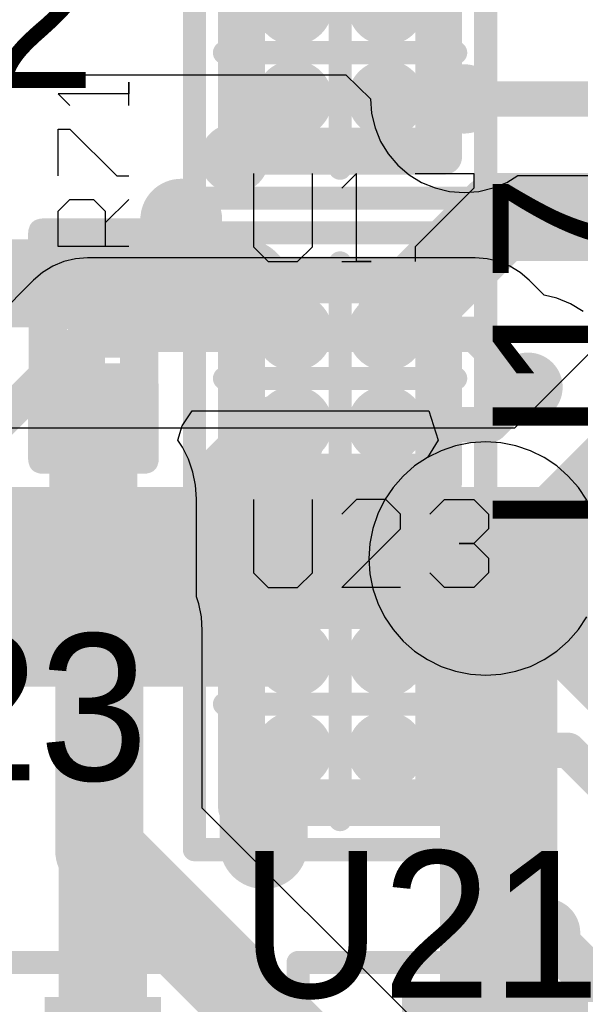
# Model space of a CAD drawing. Header units: millimetres. Extents: x 0 to 154, y -22 to 67.
# Tile 54 of 116: x 19.11 to 21.54, y 11.86 to 16.12. Entities that reach past the tile are written whole.
import ezdxf

# ---------------------------------------------------------------- set-up
doc = ezdxf.new("R2010")
doc.units = ezdxf.units.MM
for name, color, linetype in [('BottomLayer', 5, 'Continuous'), ('Mechanical15', 56, 'Continuous'), ('Mechanical7', 56, 'Continuous'), ('MidLayer1', 16, 'Continuous'), ('MidLayer2', 76, 'Continuous'), ('MultiLayer', 9, 'Continuous'), ('TopLayer', 1, 'Continuous'), ('TopOverlay', 2, 'Continuous'), ('TopPaste', 8, 'Continuous'), ('TopSolder', 216, 'Continuous'), ('ViaHoleLayer', 16, 'Continuous')]:
    doc.layers.add(name, color=color, linetype=linetype)

# ---------------------------------------------------------------- blocks, each defined once
blk = doc.blocks.new('SOT65P210X100_6N_123')
at = {"layer": 'Mechanical15', "const_width": 0.1}
for points in [[(-1.625, -1.35), (-1.625, 1.35)], [(1.625, -1.35), (-1.625, -1.35)]]:
    blk.add_lwpolyline(points, dxfattribs=at)
at = {"layer": 'Mechanical15', "const_width": 0.05}
blk.add_lwpolyline([(-1.65, -1.35, 1), (-1.6, -1.35, 1)], format="xyb", close=True, dxfattribs=at)
blk.add_lwpolyline([(-1.65, -1.35, 1), (-1.6, -1.35, 1)], format="xyb", close=True, dxfattribs=at)
at = {"layer": 'TopSolder'}
for points in [[(-0.4238, -0.2512), (-0.4238, 0.2512), (-1.4762, -0.2512), (-1.4762, 0.2512)], [(-0.4238, -0.9012), (-0.4238, -0.3988), (-1.4762, -0.9012), (-1.4762, -0.3988)]]:
    blk.add_solid(points, dxfattribs=at)
blk = doc.blocks.new('RESC0603X03L_C_125')
at = {"layer": 'Mechanical15', "const_width": 0.1}
for points in [[(-0.5, -0.23), (-0.5, 0.23)], [(0.5, 0.23), (-0.5, 0.23)], [(0.5, -0.23), (0.5, 0.23)], [(0, -0.165), (0, 0.165)], [(0.165, 0), (-0.165, 0)], [(0.5, -0.23), (-0.5, -0.23)]]:
    blk.add_lwpolyline(points, dxfattribs=at)
at = {"layer": 'Mechanical15', "const_width": 0.05}
for points in [[(-0.525, 0.23, 1), (-0.475, 0.23, 1)], [(-0.525, 0.23, 1), (-0.475, 0.23, 1)], [(0.475, 0.23, 1), (0.525, 0.23, 1)], [(0.475, 0.23, 1), (0.525, 0.23, 1)], [(-0.025, 0.165, 1), (0.025, 0.165, 1)], [(-0.19, 0, 1), (-0.14, 0, 1)], [(0.14, 0, 1), (0.19, 0, 1)], [(-0.025, -0.165, 1), (0.025, -0.165, 1)], [(-0.525, -0.23, 1), (-0.475, -0.23, 1)], [(-0.525, -0.23, 1), (-0.475, -0.23, 1)], [(0.475, -0.23, 1), (0.525, -0.23, 1)], [(0.475, -0.23, 1), (0.525, -0.23, 1)]]:
    blk.add_lwpolyline(points, format="xyb", close=True, dxfattribs=at)
at = {"layer": 'Mechanical7'}
for p, q in [((-1.0412, 0.1524), (-1.1428, 0.1524)), ((-1.1428, 0.1524), (-1.092, 0.1524)), ((-1.092, 0.1524), (-1.092, -0.1523)), ((-0.7365, 0.1016), (-0.7365, 0.1524)), ((-0.5334, 0.0508), (-0.6349, 0.1524)), ((-0.4318, 0.1524), (-0.4318, -0.1523)), ((-0.9396, -0.1015), (-0.7365, 0.1016)), ((-0.6349, 0), (-0.5842, 0.0508)), ((-0.5842, 0.0508), (-0.4318, 0.0508)), ((-0.6349, -0.1015), (-0.6349, 0)), ((-1.092, -0.1523), (-1.0412, -0.1015)), ((-0.9396, -0.1523), (-0.9396, -0.1015)), ((-0.5842, -0.1523), (-0.6349, -0.1015)), ((-0.7365, -0.1523), (-0.9396, -0.1523)), ((-0.4318, -0.1523), (-0.5842, -0.1523))]:
    blk.add_line(p, q, dxfattribs=at)
at = {"layer": 'Mechanical7', "const_width": 0.1}
for points in [[(-0.315, -0.165), (-0.315, 0.165)], [(0.315, 0.165), (-0.315, 0.165)], [(0.315, -0.165), (0.315, 0.165)], [(0.315, -0.165), (-0.315, -0.165)]]:
    blk.add_lwpolyline(points, dxfattribs=at)
at = {"layer": 'Mechanical7', "const_width": 0.05}
for points in [[(-0.34, 0.165, 1), (-0.29, 0.165, 1)], [(-0.34, 0.165, 1), (-0.29, 0.165, 1)], [(0.29, 0.165, 1), (0.34, 0.165, 1)], [(0.29, 0.165, 1), (0.34, 0.165, 1)], [(-0.34, -0.165, 1), (-0.29, -0.165, 1)], [(-0.34, -0.165, 1), (-0.29, -0.165, 1)], [(0.29, -0.165, 1), (0.34, -0.165, 1)], [(0.29, -0.165, 1), (0.34, -0.165, 1)]]:
    blk.add_lwpolyline(points, format="xyb", close=True, dxfattribs=at)
at = {"layer": 'TopLayer'}
for points in [[(-0.15, -0.15), (-0.15, 0.15), (-0.42, -0.15), (-0.42, 0.15)], [(0.42, -0.15), (0.42, 0.15), (0.15, -0.15), (0.15, 0.15)]]:
    blk.add_solid(points, dxfattribs=at)
at = {"layer": 'TopOverlay', "const_width": 0.125}
for points in [[(-0.175, 0.22), (-0.49, 0.22)], [(-0.49, -0.22), (-0.49, 0.22)], [(0.49, 0.22), (0.175, 0.22)], [(0.49, -0.22), (0.49, 0.22)], [(-0.175, -0.22), (-0.49, -0.22)], [(0.49, -0.22), (0.175, -0.22)]]:
    blk.add_lwpolyline(points, dxfattribs=at)
at = {"layer": 'TopOverlay', "const_width": 0.0625}
for points in [[(-0.5213, 0.22, 1), (-0.4588, 0.22, 1)], [(-0.5213, 0.22, 1), (-0.4588, 0.22, 1)], [(-0.2063, 0.22, 1), (-0.1438, 0.22, 1)], [(0.1437, 0.22, 1), (0.2062, 0.22, 1)], [(0.4587, 0.22, 1), (0.5212, 0.22, 1)], [(0.4587, 0.22, 1), (0.5212, 0.22, 1)], [(-0.5213, -0.22, 1), (-0.4588, -0.22, 1)], [(-0.5213, -0.22, 1), (-0.4588, -0.22, 1)], [(-0.2063, -0.22, 1), (-0.1438, -0.22, 1)], [(0.1437, -0.22, 1), (0.2062, -0.22, 1)], [(0.4587, -0.22, 1), (0.5212, -0.22, 1)], [(0.4587, -0.22, 1), (0.5212, -0.22, 1)]]:
    blk.add_lwpolyline(points, format="xyb", close=True, dxfattribs=at)
at = {"layer": 'TopPaste'}
for points in [[(-0.15, -0.15), (-0.15, 0.15), (-0.42, -0.15), (-0.42, 0.15)], [(0.42, -0.15), (0.42, 0.15), (0.15, -0.15), (0.15, 0.15)]]:
    blk.add_solid(points, dxfattribs=at)
at = {"layer": 'TopSolder'}
for points in [[(-0.0738, -0.2262), (-0.0738, 0.2262), (-0.4962, -0.2262), (-0.4962, 0.2262)], [(0.4962, -0.2262), (0.4962, 0.2262), (0.0738, -0.2262), (0.0738, 0.2262)]]:
    blk.add_solid(points, dxfattribs=at)
blk = doc.blocks.new('BGA4C40P2X2_76X76X62_247')
at = {"layer": 'Mechanical15', "const_width": 0.1}
for points in [[(-0.63, 0.63), (0.63, 0.63)], [(-0.63, -0.63), (-0.63, 0.63)], [(0.63, -0.63), (0.63, 0.63)], [(0, -0.5), (0, 0.5)], [(-0.5, 0), (0.5, 0)], [(-0.63, -0.63), (0.63, -0.63)]]:
    blk.add_lwpolyline(points, dxfattribs=at)
at = {"layer": 'Mechanical15', "const_width": 0.05}
for points in [[(-0.655, 0.63, 1), (-0.605, 0.63, 1)], [(-0.655, 0.63, 1), (-0.605, 0.63, 1)], [(0.605, 0.63, 1), (0.655, 0.63, 1)], [(0.605, 0.63, 1), (0.655, 0.63, 1)], [(-0.025, 0.5, 1), (0.025, 0.5, 1)], [(-0.525, 0, 1), (-0.475, 0, 1)], [(0.475, 0, 1), (0.525, 0, 1)], [(-0.025, -0.5, 1), (0.025, -0.5, 1)], [(-0.655, -0.63, 1), (-0.605, -0.63, 1)], [(-0.655, -0.63, 1), (-0.605, -0.63, 1)], [(0.605, -0.63, 1), (0.655, -0.63, 1)], [(0.605, -0.63, 1), (0.655, -0.63, 1)]]:
    blk.add_lwpolyline(points, format="xyb", close=True, dxfattribs=at)
at = {"layer": 'Mechanical7'}
for p, q in [((-0.3739, 0.8863), (-0.3739, 0.5689)), ((-0.12, 0.5689), (-0.12, 0.8863)), ((0.0704, 0.8863), (0.0069, 0.8228)), ((0.0704, 0.5054), (0.0704, 0.8863)), ((0.3243, 0.8228), (0.3878, 0.8863)), ((0.3878, 0.8863), (0.5148, 0.8863)), ((0.5148, 0.8863), (0.5783, 0.8228)), ((0.5783, 0.8228), (0.5783, 0.7593)), ((0.5783, 0.7593), (0.5148, 0.6958)), ((0.5148, 0.6958), (0.4513, 0.6958)), ((0.4513, 0.6958), (0.5148, 0.6958)), ((0.5148, 0.6958), (0.5783, 0.6323)), ((0.5783, 0.6323), (0.5783, 0.5689)), ((-0.3739, 0.5689), (-0.3105, 0.5054)), ((-0.1835, 0.5054), (-0.12, 0.5689)), ((0.3878, 0.5054), (0.3243, 0.5689)), ((0.5783, 0.5689), (0.5148, 0.5054)), ((-0.3105, 0.5054), (-0.1835, 0.5054)), ((0.0069, 0.5054), (0.1339, 0.5054)), ((0.1339, 0.5054), (0.0704, 0.5054)), ((0.5148, 0.5054), (0.3878, 0.5054))]:
    blk.add_line(p, q, dxfattribs=at)
at = {"layer": 'Mechanical7', "const_width": 0.1}
for points in [[(-0.375, 0.375), (0.375, 0.375)], [(-0.375, -0.375), (-0.375, 0.375)], [(0.375, -0.375), (0.375, 0.375)], [(-0.375, -0.375), (0.375, -0.375)]]:
    blk.add_lwpolyline(points, dxfattribs=at)
at = {"layer": 'Mechanical7'}
for points, const_width in [([(-0.4, 0.375, 1), (-0.35, 0.375, 1)], 0.05), ([(-0.4, 0.375, 1), (-0.35, 0.375, 1)], 0.05), ([(0.35, 0.375, 1), (0.4, 0.375, 1)], 0.05), ([(0.35, 0.375, 1), (0.4, 0.375, 1)], 0.05), ([(-0.1492, 0.2, 1), (-0.2508, 0.2, 1)], 0.127), ([(-0.2825, 0.2, 1), (-0.219, 0.2, 1)], 0.0635), ([(-0.1809, 0.2, 1), (-0.1174, 0.2, 1)], 0.0635), ([(-0.4, -0.375, 1), (-0.35, -0.375, 1)], 0.05), ([(-0.4, -0.375, 1), (-0.35, -0.375, 1)], 0.05), ([(0.35, -0.375, 1), (0.4, -0.375, 1)], 0.05), ([(0.35, -0.375, 1), (0.4, -0.375, 1)], 0.05)]:
    blk.add_lwpolyline(points, format="xyb", close=True, dxfattribs=dict(at, const_width=const_width))
at = {"layer": 'TopLayer', "const_width": 0.1175}
for points in [[(-0.2587, 0.2, 1), (-0.1412, 0.2, 1)], [(0.1412, 0.2, 1), (0.2587, 0.2, 1)], [(-0.2587, -0.2, 1), (-0.1412, -0.2, 1)], [(0.1412, -0.2, 1), (0.2587, -0.2, 1)]]:
    blk.add_lwpolyline(points, format="xyb", close=True, dxfattribs=at)
at = {"layer": 'TopOverlay'}
for points, const_width in [([(-0.6371, 0.6871, 1), (-0.7371, 0.6871, 1)], 0.254), ([(-0.8006, 0.6871, 1), (-0.6736, 0.6871, 1)], 0.127), ([(-0.7006, 0.6871, 1), (-0.5736, 0.6871, 1)], 0.127), ([(-0.4893, 0.4512, 1), (-0.4131, 0.4512, 1)], 0.0762), ([(-0.4893, 0.4512, 1), (-0.4131, 0.4512, 1)], 0.0762), ([(0.4131, 0.4512, 1), (0.4893, 0.4512, 1)], 0.0762), ([(0.4131, 0.4512, 1), (0.4893, 0.4512, 1)], 0.0762), ([(-0.4893, -0.4512, 1), (-0.4131, -0.4512, 1)], 0.0762), ([(-0.4893, -0.4512, 1), (-0.4131, -0.4512, 1)], 0.0762), ([(0.4131, -0.4512, 1), (0.4893, -0.4512, 1)], 0.0762), ([(0.4131, -0.4512, 1), (0.4893, -0.4512, 1)], 0.0762)]:
    blk.add_lwpolyline(points, format="xyb", close=True, dxfattribs=dict(at, const_width=const_width))
at = {"layer": 'TopOverlay', "const_width": 0.1524}
for points in [[(-0.4512, -0.4512), (-0.4512, 0.4512)], [(-0.4512, 0.4512), (0.4512, 0.4512)], [(0.4512, -0.4512), (0.4512, 0.4512)], [(-0.4512, -0.4512), (0.4512, -0.4512)]]:
    blk.add_lwpolyline(points, dxfattribs=at)
at = {"layer": 'TopPaste', "const_width": 0.1175}
for points in [[(-0.2587, 0.2, 1), (-0.1412, 0.2, 1)], [(0.1412, 0.2, 1), (0.2587, 0.2, 1)], [(-0.2587, -0.2, 1), (-0.1412, -0.2, 1)], [(0.1412, -0.2, 1), (0.2587, -0.2, 1)]]:
    blk.add_lwpolyline(points, format="xyb", close=True, dxfattribs=at)
at = {"layer": 'TopSolder', "const_width": 0.1675}
for points in [[(-0.2837, 0.2, 1), (-0.1163, 0.2, 1)], [(0.1163, 0.2, 1), (0.2837, 0.2, 1)], [(-0.2837, -0.2, 1), (-0.1163, -0.2, 1)], [(0.1163, -0.2, 1), (0.2837, -0.2, 1)]]:
    blk.add_lwpolyline(points, format="xyb", close=True, dxfattribs=at)
blk = doc.blocks.new('BGA4C40P2X2_76X76X62_248')
at = {"layer": 'Mechanical15', "const_width": 0.1}
for points in [[(-0.63, 0.63), (0.63, 0.63)], [(-0.63, -0.63), (-0.63, 0.63)], [(0.63, -0.63), (0.63, 0.63)], [(0, -0.5), (0, 0.5)], [(-0.5, 0), (0.5, 0)], [(-0.63, -0.63), (0.63, -0.63)]]:
    blk.add_lwpolyline(points, dxfattribs=at)
at = {"layer": 'Mechanical15', "const_width": 0.05}
for points in [[(-0.655, 0.63, 1), (-0.605, 0.63, 1)], [(-0.655, 0.63, 1), (-0.605, 0.63, 1)], [(0.605, 0.63, 1), (0.655, 0.63, 1)], [(0.605, 0.63, 1), (0.655, 0.63, 1)], [(-0.025, 0.5, 1), (0.025, 0.5, 1)], [(-0.525, 0, 1), (-0.475, 0, 1)], [(0.475, 0, 1), (0.525, 0, 1)], [(-0.025, -0.5, 1), (0.025, -0.5, 1)], [(-0.655, -0.63, 1), (-0.605, -0.63, 1)], [(-0.655, -0.63, 1), (-0.605, -0.63, 1)], [(0.605, -0.63, 1), (0.655, -0.63, 1)], [(0.605, -0.63, 1), (0.655, -0.63, 1)]]:
    blk.add_lwpolyline(points, format="xyb", close=True, dxfattribs=at)
at = {"layer": 'Mechanical7'}
for p, q in [((-0.3739, 0.8863), (-0.3739, 0.5689)), ((-0.12, 0.5689), (-0.12, 0.8863)), ((0.0704, 0.8863), (0.0069, 0.8228)), ((0.0704, 0.5054), (0.0704, 0.8863)), ((0.3243, 0.8863), (0.5783, 0.8863)), ((0.5783, 0.8863), (0.5783, 0.8228)), ((0.5783, 0.8228), (0.3243, 0.5689)), ((-0.3739, 0.5689), (-0.3105, 0.5054)), ((-0.1835, 0.5054), (-0.12, 0.5689)), ((0.3243, 0.5689), (0.3243, 0.5054)), ((-0.3105, 0.5054), (-0.1835, 0.5054)), ((0.0069, 0.5054), (0.1339, 0.5054)), ((0.1339, 0.5054), (0.0704, 0.5054))]:
    blk.add_line(p, q, dxfattribs=at)
at = {"layer": 'Mechanical7', "const_width": 0.1}
for points in [[(-0.375, 0.375), (0.375, 0.375)], [(-0.375, -0.375), (-0.375, 0.375)], [(0.375, -0.375), (0.375, 0.375)], [(-0.375, -0.375), (0.375, -0.375)]]:
    blk.add_lwpolyline(points, dxfattribs=at)
at = {"layer": 'Mechanical7'}
for points, const_width in [([(-0.4, 0.375, 1), (-0.35, 0.375, 1)], 0.05), ([(-0.4, 0.375, 1), (-0.35, 0.375, 1)], 0.05), ([(0.35, 0.375, 1), (0.4, 0.375, 1)], 0.05), ([(0.35, 0.375, 1), (0.4, 0.375, 1)], 0.05), ([(-0.1492, 0.2, 1), (-0.2508, 0.2, 1)], 0.127), ([(-0.2825, 0.2, 1), (-0.219, 0.2, 1)], 0.0635), ([(-0.1809, 0.2, 1), (-0.1174, 0.2, 1)], 0.0635), ([(-0.4, -0.375, 1), (-0.35, -0.375, 1)], 0.05), ([(-0.4, -0.375, 1), (-0.35, -0.375, 1)], 0.05), ([(0.35, -0.375, 1), (0.4, -0.375, 1)], 0.05), ([(0.35, -0.375, 1), (0.4, -0.375, 1)], 0.05)]:
    blk.add_lwpolyline(points, format="xyb", close=True, dxfattribs=dict(at, const_width=const_width))
at = {"layer": 'TopLayer', "const_width": 0.1175}
for points in [[(-0.2587, 0.2, 1), (-0.1412, 0.2, 1)], [(0.1412, 0.2, 1), (0.2587, 0.2, 1)], [(-0.2587, -0.2, 1), (-0.1412, -0.2, 1)], [(0.1412, -0.2, 1), (0.2587, -0.2, 1)]]:
    blk.add_lwpolyline(points, format="xyb", close=True, dxfattribs=at)
at = {"layer": 'TopOverlay'}
for points, const_width in [([(-0.6371, 0.6871, 1), (-0.7371, 0.6871, 1)], 0.254), ([(-0.8006, 0.6871, 1), (-0.6736, 0.6871, 1)], 0.127), ([(-0.7006, 0.6871, 1), (-0.5736, 0.6871, 1)], 0.127), ([(-0.4893, 0.4512, 1), (-0.4131, 0.4512, 1)], 0.0762), ([(-0.4893, 0.4512, 1), (-0.4131, 0.4512, 1)], 0.0762), ([(0.4131, 0.4512, 1), (0.4893, 0.4512, 1)], 0.0762), ([(0.4131, 0.4512, 1), (0.4893, 0.4512, 1)], 0.0762), ([(-0.4893, -0.4512, 1), (-0.4131, -0.4512, 1)], 0.0762), ([(-0.4893, -0.4512, 1), (-0.4131, -0.4512, 1)], 0.0762), ([(0.4131, -0.4512, 1), (0.4893, -0.4512, 1)], 0.0762), ([(0.4131, -0.4512, 1), (0.4893, -0.4512, 1)], 0.0762)]:
    blk.add_lwpolyline(points, format="xyb", close=True, dxfattribs=dict(at, const_width=const_width))
at = {"layer": 'TopOverlay', "const_width": 0.1524}
for points in [[(-0.4512, -0.4512), (-0.4512, 0.4512)], [(-0.4512, 0.4512), (0.4512, 0.4512)], [(0.4512, -0.4512), (0.4512, 0.4512)], [(-0.4512, -0.4512), (0.4512, -0.4512)]]:
    blk.add_lwpolyline(points, dxfattribs=at)
at = {"layer": 'TopPaste', "const_width": 0.1175}
for points in [[(-0.2587, 0.2, 1), (-0.1412, 0.2, 1)], [(0.1412, 0.2, 1), (0.2587, 0.2, 1)], [(-0.2587, -0.2, 1), (-0.1412, -0.2, 1)], [(0.1412, -0.2, 1), (0.2587, -0.2, 1)]]:
    blk.add_lwpolyline(points, format="xyb", close=True, dxfattribs=at)
at = {"layer": 'TopSolder', "const_width": 0.1675}
for points in [[(-0.2837, 0.2, 1), (-0.1163, 0.2, 1)], [(0.1163, 0.2, 1), (0.2837, 0.2, 1)], [(-0.2837, -0.2, 1), (-0.1163, -0.2, 1)], [(0.1163, -0.2, 1), (0.2837, -0.2, 1)]]:
    blk.add_lwpolyline(points, format="xyb", close=True, dxfattribs=at)
blk = doc.blocks.new('SOT65P210X100_6N_249')
at = {"layer": 'Mechanical15', "const_width": 0.1}
for points in [[(1.625, 1.35), (-1.625, 1.35)], [(-1.625, -1.35), (-1.625, 1.35)]]:
    blk.add_lwpolyline(points, dxfattribs=at)
at = {"layer": 'Mechanical15', "const_width": 0.05}
blk.add_lwpolyline([(-1.65, 1.35, 1), (-1.6, 1.35, 1)], format="xyb", close=True, dxfattribs=at)
blk.add_lwpolyline([(-1.65, 1.35, 1), (-1.6, 1.35, 1)], format="xyb", close=True, dxfattribs=at)
at = {"layer": 'TopSolder'}
blk.add_solid([(-0.4238, 0.3988), (-0.4238, 0.9012), (-1.4762, 0.3988), (-1.4762, 0.9012)], dxfattribs=at)
blk = doc.blocks.new('BGA4C40P2X2_76X76X62_250')
at = {"layer": 'Mechanical15', "const_width": 0.1}
for points in [[(-0.63, 0.63), (0.63, 0.63)], [(-0.63, -0.63), (-0.63, 0.63)], [(0.63, -0.63), (0.63, 0.63)], [(0, -0.5), (0, 0.5)], [(-0.5, 0), (0.5, 0)], [(-0.63, -0.63), (0.63, -0.63)]]:
    blk.add_lwpolyline(points, dxfattribs=at)
at = {"layer": 'Mechanical15', "const_width": 0.05}
for points in [[(-0.655, 0.63, 1), (-0.605, 0.63, 1)], [(-0.655, 0.63, 1), (-0.605, 0.63, 1)], [(0.605, 0.63, 1), (0.655, 0.63, 1)], [(0.605, 0.63, 1), (0.655, 0.63, 1)], [(-0.025, 0.5, 1), (0.025, 0.5, 1)], [(-0.525, 0, 1), (-0.475, 0, 1)], [(0.475, 0, 1), (0.525, 0, 1)], [(-0.025, -0.5, 1), (0.025, -0.5, 1)], [(-0.655, -0.63, 1), (-0.605, -0.63, 1)], [(-0.655, -0.63, 1), (-0.605, -0.63, 1)], [(0.605, -0.63, 1), (0.655, -0.63, 1)], [(0.605, -0.63, 1), (0.655, -0.63, 1)]]:
    blk.add_lwpolyline(points, format="xyb", close=True, dxfattribs=at)
at = {"layer": 'Mechanical7'}
for p, q in [((-0.3739, 0.8863), (-0.3739, 0.5689)), ((-0.12, 0.5689), (-0.12, 0.8863)), ((0.0704, 0.8863), (0.0069, 0.8228)), ((0.1974, 0.8863), (0.0704, 0.8863)), ((0.2609, 0.8228), (0.1974, 0.8863)), ((0.3878, 0.8228), (0.4513, 0.8863)), ((0.4513, 0.8863), (0.5783, 0.8863)), ((0.5783, 0.8863), (0.6417, 0.8228)), ((0.2609, 0.7593), (0.2609, 0.8228)), ((0.6417, 0.8228), (0.6417, 0.7593)), ((0.0069, 0.5054), (0.2609, 0.7593)), ((0.6417, 0.7593), (0.5783, 0.6958)), ((0.5783, 0.6958), (0.5148, 0.6958)), ((0.5148, 0.6958), (0.5783, 0.6958)), ((0.5783, 0.6958), (0.6417, 0.6323)), ((0.6417, 0.6323), (0.6417, 0.5689)), ((-0.3739, 0.5689), (-0.3105, 0.5054)), ((-0.1835, 0.5054), (-0.12, 0.5689)), ((0.4513, 0.5054), (0.3878, 0.5689)), ((0.6417, 0.5689), (0.5783, 0.5054)), ((-0.3105, 0.5054), (-0.1835, 0.5054)), ((0.2609, 0.5054), (0.0069, 0.5054)), ((0.5783, 0.5054), (0.4513, 0.5054))]:
    blk.add_line(p, q, dxfattribs=at)
at = {"layer": 'Mechanical7', "const_width": 0.1}
for points in [[(-0.375, 0.375), (0.375, 0.375)], [(-0.375, -0.375), (-0.375, 0.375)], [(0.375, -0.375), (0.375, 0.375)], [(-0.375, -0.375), (0.375, -0.375)]]:
    blk.add_lwpolyline(points, dxfattribs=at)
at = {"layer": 'Mechanical7'}
for points, const_width in [([(-0.4, 0.375, 1), (-0.35, 0.375, 1)], 0.05), ([(-0.4, 0.375, 1), (-0.35, 0.375, 1)], 0.05), ([(0.35, 0.375, 1), (0.4, 0.375, 1)], 0.05), ([(0.35, 0.375, 1), (0.4, 0.375, 1)], 0.05), ([(-0.1492, 0.2, 1), (-0.2508, 0.2, 1)], 0.127), ([(-0.2825, 0.2, 1), (-0.219, 0.2, 1)], 0.0635), ([(-0.1809, 0.2, 1), (-0.1174, 0.2, 1)], 0.0635), ([(-0.4, -0.375, 1), (-0.35, -0.375, 1)], 0.05), ([(-0.4, -0.375, 1), (-0.35, -0.375, 1)], 0.05), ([(0.35, -0.375, 1), (0.4, -0.375, 1)], 0.05), ([(0.35, -0.375, 1), (0.4, -0.375, 1)], 0.05)]:
    blk.add_lwpolyline(points, format="xyb", close=True, dxfattribs=dict(at, const_width=const_width))
at = {"layer": 'TopLayer', "const_width": 0.1175}
for points in [[(-0.2587, 0.2, 1), (-0.1412, 0.2, 1)], [(0.1412, 0.2, 1), (0.2587, 0.2, 1)], [(-0.2587, -0.2, 1), (-0.1412, -0.2, 1)], [(0.1412, -0.2, 1), (0.2587, -0.2, 1)]]:
    blk.add_lwpolyline(points, format="xyb", close=True, dxfattribs=at)
at = {"layer": 'TopOverlay'}
for points, const_width in [([(-0.6371, 0.6871, 1), (-0.7371, 0.6871, 1)], 0.254), ([(-0.8006, 0.6871, 1), (-0.6736, 0.6871, 1)], 0.127), ([(-0.7006, 0.6871, 1), (-0.5736, 0.6871, 1)], 0.127), ([(-0.4893, 0.4512, 1), (-0.4131, 0.4512, 1)], 0.0762), ([(-0.4893, 0.4512, 1), (-0.4131, 0.4512, 1)], 0.0762), ([(0.4131, 0.4512, 1), (0.4893, 0.4512, 1)], 0.0762), ([(0.4131, 0.4512, 1), (0.4893, 0.4512, 1)], 0.0762), ([(-0.4893, -0.4512, 1), (-0.4131, -0.4512, 1)], 0.0762), ([(-0.4893, -0.4512, 1), (-0.4131, -0.4512, 1)], 0.0762), ([(0.4131, -0.4512, 1), (0.4893, -0.4512, 1)], 0.0762), ([(0.4131, -0.4512, 1), (0.4893, -0.4512, 1)], 0.0762)]:
    blk.add_lwpolyline(points, format="xyb", close=True, dxfattribs=dict(at, const_width=const_width))
at = {"layer": 'TopOverlay', "const_width": 0.1524}
for points in [[(-0.4512, -0.4512), (-0.4512, 0.4512)], [(-0.4512, 0.4512), (0.4512, 0.4512)], [(0.4512, -0.4512), (0.4512, 0.4512)], [(-0.4512, -0.4512), (0.4512, -0.4512)]]:
    blk.add_lwpolyline(points, dxfattribs=at)
at = {"layer": 'TopPaste', "const_width": 0.1175}
for points in [[(-0.2587, 0.2, 1), (-0.1412, 0.2, 1)], [(0.1412, 0.2, 1), (0.2587, 0.2, 1)], [(-0.2587, -0.2, 1), (-0.1412, -0.2, 1)], [(0.1412, -0.2, 1), (0.2587, -0.2, 1)]]:
    blk.add_lwpolyline(points, format="xyb", close=True, dxfattribs=at)
at = {"layer": 'TopSolder', "const_width": 0.1675}
for points in [[(-0.2837, 0.2, 1), (-0.1163, 0.2, 1)], [(0.1163, 0.2, 1), (0.2837, 0.2, 1)], [(-0.2837, -0.2, 1), (-0.1163, -0.2, 1)], [(0.1163, -0.2, 1), (0.2837, -0.2, 1)]]:
    blk.add_lwpolyline(points, format="xyb", close=True, dxfattribs=at)
blk = doc.blocks.new('TP_SMD__1_0___362')
at = {"layer": 'Mechanical7'}
for p, q in [((-0.9906, 1.2191), (-0.7367, 1.2191)), ((-0.7367, 1.2191), (-0.8636, 1.2191)), ((-0.8636, 1.2191), (-0.8636, 0.8382)), ((-0.6097, 0.8382), (-0.6097, 1.2191)), ((-0.6097, 1.2191), (-0.4193, 1.2191)), ((-0.4193, 1.2191), (-0.3558, 1.1556)), ((-0.1654, 1.2191), (-0.2288, 1.1556)), ((-0.0384, 1.2191), (-0.1654, 1.2191)), ((0.0251, 1.1556), (-0.0384, 1.2191)), ((0.2155, 1.2191), (0.152, 1.1556)), ((0.3425, 1.2191), (0.2155, 1.2191)), ((0.406, 1.1556), (0.3425, 1.2191)), ((-0.3558, 1.1556), (-0.3558, 1.0286)), ((0.0251, 1.0921), (0.0251, 1.1556)), ((0.152, 1.1556), (0.152, 1.0921)), ((0.406, 0.9017), (0.406, 1.1556)), ((-0.2288, 0.8382), (0.0251, 1.0921)), ((0.152, 1.0921), (0.2155, 1.0286)), ((-0.3558, 1.0286), (-0.4193, 0.9652)), ((0.2155, 1.0286), (0.406, 1.0286)), ((-0.4193, 0.9652), (-0.6097, 0.9652)), ((0.152, 0.9017), (0.2155, 0.8382)), ((0.3425, 0.8382), (0.406, 0.9017)), ((0.0251, 0.8382), (-0.2288, 0.8382)), ((0.2155, 0.8382), (0.3425, 0.8382))]:
    blk.add_line(p, q, dxfattribs=at)
for points, const_width in [([(0.7, 0, 1), (-0.7, 0, 1)], 0.1), ([(0.5, 0, 1), (-0.5, 0, 1)], 0.1), ([(-0.725, 0, 1), (-0.675, 0, 1)], 0.05), ([(-0.525, 0, 1), (-0.475, 0, 1)], 0.05), ([(0.475, 0, 1), (0.525, 0, 1)], 0.05), ([(0.675, 0, 1), (0.725, 0, 1)], 0.05)]:
    blk.add_lwpolyline(points, format="xyb", close=True, dxfattribs=dict(at, const_width=const_width))
at = {"layer": 'TopLayer', "const_width": 0.5}
blk.add_lwpolyline([(-0.25, 0, 1), (0.25, 0, 1)], format="xyb", close=True, dxfattribs=at)
at = {"layer": 'TopOverlay'}
for points, const_width in [([(0.7, 0, 1), (-0.7, 0, 1)], 0.15), ([(-0.7375, 0, 1), (-0.6625, 0, 1)], 0.075), ([(0.6625, 0, 1), (0.7375, 0, 1)], 0.075)]:
    blk.add_lwpolyline(points, format="xyb", close=True, dxfattribs=dict(at, const_width=const_width))
at = {"layer": 'TopSolder', "const_width": 0.5762}
blk.add_lwpolyline([(-0.2881, 0, 1), (0.2881, 0, 1)], format="xyb", close=True, dxfattribs=at)

msp = doc.modelspace()

# ---------------------------------------------------------------- linework, layer by layer
at = {"layer": 'BottomLayer'}
for p, q in [((21.9699, 15.0699), (21.2521, 14.3521)), ((21.2521, 14.3521), (17.8966, 14.3521))]:
    msp.add_line(p, q, dxfattribs=at)
for points, const_width in [([(21.463, 13.843), (22.479, 14.859)], 0.508), ([(17.8966, 13.843), (21.1278, 13.843)], 0.508), ([(21.1278, 13.843), (21.463, 13.843)], 0.508), ([(21.1278, 13.843), (21.1836, 13.7872)], 0.508), ([(21.1836, 8.4074), (21.1836, 13.7872)], 0.508), ([(21.1836, 13.7872), (22.5502, 12.4206)], 0.381)]:
    msp.add_lwpolyline(points, dxfattribs=dict(at, const_width=const_width))
for points, const_width in [([(21.0008, 13.843, 1), (21.2548, 13.843, 1)], 0.254), ([(21.0008, 13.843, 1), (21.2548, 13.843, 1)], 0.254), ([(21.0008, 13.843, 1), (21.2548, 13.843, 1)], 0.254), ([(21.336, 13.843, 1), (21.59, 13.843, 1)], 0.254), ([(21.336, 13.843, 1), (21.59, 13.843, 1)], 0.254), ([(21.0028, 13.7872, 1), (21.2528, 13.7872, 1)], 0.25), ([(21.0566, 13.7872, 1), (21.3106, 13.7872, 1)], 0.254), ([(21.0566, 13.7872, 1), (21.3106, 13.7872, 1)], 0.254), ([(21.0883, 13.7872, 1), (21.2788, 13.7872, 1)], 0.1905)]:
    msp.add_lwpolyline(points, format="xyb", close=True, dxfattribs=dict(at, const_width=const_width))
at = {"layer": 'MidLayer1'}
for p, q in [((17.8242, 15.8803), (20.523, 15.8803)), ((20.523, 15.8803), (20.6292, 15.7766)), ((20.6292, 15.7766), (20.6341, 15.7132)), ((20.6341, 15.7132), (20.649, 15.6514)), ((20.649, 15.6514), (20.6733, 15.5926)), ((20.6733, 15.5926), (20.7065, 15.5384)), ((20.7065, 15.5384), (20.7478, 15.49)), ((20.7478, 15.49), (20.7962, 15.4487)), ((20.7962, 15.4487), (20.8504, 15.4155)), ((21.2184, 15.4155), (21.2671, 15.4454)), ((21.2671, 15.4454), (24.6847, 15.4454)), ((20.8504, 15.4155), (20.9092, 15.3912)), ((20.9092, 15.3912), (20.971, 15.3763)), ((21.0978, 15.3763), (21.1596, 15.3912)), ((21.1596, 15.3912), (21.2184, 15.4155)), ((20.971, 15.3763), (21.0344, 15.3714)), ((21.0344, 15.3714), (21.0978, 15.3763)), ((19.4056, 15.0886), (19.3538, 15.0845)), ((21.082, 15.0886), (19.4056, 15.0886)), ((21.1338, 15.0845), (21.082, 15.0886)), ((19.2552, 15.0525), (19.2109, 15.0254)), ((19.3032, 15.0724), (19.2552, 15.0525)), ((19.3538, 15.0845), (19.3032, 15.0724)), ((21.1844, 15.0724), (21.1338, 15.0845)), ((21.2324, 15.0525), (21.1844, 15.0724)), ((21.2767, 15.0254), (21.2324, 15.0525)), ((19.2109, 15.0254), (19.1714, 14.9916)), ((21.3162, 14.9916), (21.2767, 15.0254)), ((19.1714, 14.9916), (18.765, 14.5852)), ((21.3803, 14.9276), (21.3162, 14.9916)), ((21.4358, 14.9142), (21.3803, 14.9276)), ((21.4946, 14.8899), (21.4358, 14.9142)), ((21.5488, 14.8567), (21.4946, 14.8899)), ((19.8144, 14.3618), (19.8579, 14.4262)), ((19.8579, 14.4262), (20.8819, 14.4262)), ((20.8819, 14.4262), (20.9219, 14.3001)), ((19.7966, 14.2992), (19.8144, 14.3618)), ((19.8168, 14.2689), (19.7966, 14.2992)), ((20.9219, 14.3001), (20.8753, 14.2246)), ((19.8425, 14.2167), (19.8168, 14.2689)), ((19.8613, 14.1615), (19.8425, 14.2167)), ((20.8753, 14.2246), (20.8203, 14.1879)), ((19.8726, 14.1043), (19.8613, 14.1615)), ((20.8203, 14.1879), (20.7707, 14.1443)), ((20.7707, 14.1443), (20.7271, 14.0947)), ((19.8765, 14.0462), (19.8726, 14.1043)), ((20.7271, 14.0947), (20.6904, 14.0397)), ((19.8765, 13.6216), (19.8765, 14.0462)), ((20.6904, 14.0397), (20.6612, 13.9805)), ((20.6612, 13.9805), (20.6399, 13.9179)), ((20.6399, 13.9179), (20.627, 13.8531)), ((20.627, 13.8531), (20.6227, 13.7872)), ((20.6227, 13.7872), (20.627, 13.7213)), ((20.627, 13.7213), (20.6399, 13.6565)), ((20.6399, 13.6565), (20.6612, 13.5939)), ((19.8867, 13.5915), (19.8765, 13.6216)), ((19.898, 13.5344), (19.8867, 13.5915)), ((20.6612, 13.5939), (20.6904, 13.5347)), ((19.9019, 13.4762), (19.898, 13.5344)), ((20.6904, 13.5347), (20.7271, 13.4797)), ((21.5285, 13.4797), (21.5652, 13.5347)), ((19.9019, 12.7067), (19.9019, 13.4762)), ((20.7271, 13.4797), (20.7707, 13.4301)), ((21.4849, 13.4301), (21.5285, 13.4797)), ((20.7707, 13.4301), (20.8203, 13.3865)), ((21.4353, 13.3865), (21.4849, 13.4301)), ((20.8203, 13.3865), (20.8753, 13.3498)), ((21.3803, 13.3498), (21.4353, 13.3865)), ((20.8753, 13.3498), (20.9345, 13.3206)), ((21.3211, 13.3206), (21.3803, 13.3498)), ((20.9345, 13.3206), (20.9971, 13.2993)), ((20.9971, 13.2993), (21.0619, 13.2864)), ((21.1937, 13.2864), (21.2585, 13.2993)), ((21.2585, 13.2993), (21.3211, 13.3206)), ((21.0619, 13.2864), (21.1278, 13.2821)), ((21.1278, 13.2821), (21.1937, 13.2864)), ((20.7991, 11.8095), (19.9019, 12.7067))]:
    msp.add_line(p, q, dxfattribs=at)
for points, const_width in [([(20.9594, 15.7766, 1), (21.1094, 15.7766, 1)], 0.15), ([(20.9963, 15.7766, 1), (21.0725, 15.7766, 1)], 0.0762), ([(19.9656, 15.5194, 1), (20.1156, 15.5194, 1)], 0.15), ([(19.3675, 14.7574, 1), (19.4437, 14.7574, 1)], 0.0762), ([(19.3675, 14.7574, 1), (19.4437, 14.7574, 1)], 0.0762), ([(21.0439, 14.7574, 1), (21.1201, 14.7574, 1)], 0.0762), ([(21.0439, 14.7574, 1), (21.1201, 14.7574, 1)], 0.0762), ([(21.2356, 14.5288, 1), (21.3856, 14.5288, 1)], 0.15), ([(21.2725, 14.5288, 1), (21.3487, 14.5288, 1)], 0.0762), ([(19.3358, 14.0462, 1), (19.5263, 14.0462, 1)], 0.1905), ([(19.9529, 14.097, 1), (20.1029, 14.097, 1)], 0.15), ([(19.356, 14.0462, 1), (19.506, 14.0462, 1)], 0.15), ([(21.0028, 13.7872, 1), (21.2528, 13.7872, 1)], 0.25), ([(19.3358, 13.5016, 1), (19.5263, 13.5016, 1)], 0.1905), ([(19.3358, 13.5016, 1), (19.5263, 13.5016, 1)], 0.1905), ([(19.3611, 13.4762, 1), (19.5516, 13.4762, 1)], 0.1905), ([(19.3611, 13.4762, 1), (19.5516, 13.4762, 1)], 0.1905), ([(19.3611, 12.5222, 1), (19.5516, 12.5222, 1)], 0.1905), ([(19.3611, 12.5222, 1), (19.5516, 12.5222, 1)], 0.1905), ([(19.3814, 12.5222, 1), (19.5314, 12.5222, 1)], 0.15), ([(20.0926, 12.5476, 1), (20.2426, 12.5476, 1)], 0.15), ([(21.3118, 12.1666, 1), (21.4618, 12.1666, 1)], 0.15)]:
    msp.add_lwpolyline(points, format="xyb", close=True, dxfattribs=dict(at, const_width=const_width))
for points, const_width in [([(21.0344, 15.7766), (24.9174, 15.7766)], 0.1524), ([(18.9992, 14.351), (19.4056, 14.7574)], 0.1524), ([(19.4056, 14.7574), (21.082, 14.7574)], 0.1524), ([(21.082, 14.7574), (21.3106, 14.5288)], 0.1524), ([(19.431, 13.5016), (19.431, 14.0462)], 0.381), ([(19.431, 13.5016), (19.4564, 13.4762)], 0.381), ([(19.4564, 12.5222), (19.4564, 13.4762)], 0.381), ([(19.4564, 12.5222), (20.6146, 11.364)], 0.381)]:
    msp.add_lwpolyline(points, dxfattribs=dict(at, const_width=const_width))
at = {"layer": 'MidLayer2'}
for p, q in [((21.0619, 14.288), (20.9971, 14.2751)), ((21.1278, 14.2923), (21.0619, 14.288)), ((21.1937, 14.288), (21.1278, 14.2923)), ((21.2585, 14.2751), (21.1937, 14.288)), ((20.9345, 14.2538), (20.8753, 14.2246)), ((20.9971, 14.2751), (20.9345, 14.2538)), ((21.3211, 14.2538), (21.2585, 14.2751)), ((21.3803, 14.2246), (21.3211, 14.2538)), ((20.8753, 14.2246), (20.8203, 14.1879)), ((21.4353, 14.1879), (21.3803, 14.2246)), ((20.8203, 14.1879), (20.7707, 14.1443)), ((21.4849, 14.1443), (21.4353, 14.1879)), ((20.7707, 14.1443), (20.7271, 14.0947)), ((21.5285, 14.0947), (21.4849, 14.1443)), ((20.7271, 14.0947), (20.6904, 14.0397)), ((21.5652, 14.0397), (21.5285, 14.0947)), ((20.6904, 14.0397), (20.6612, 13.9805)), ((20.6612, 13.9805), (20.6399, 13.9179)), ((20.6399, 13.9179), (20.627, 13.8531)), ((20.627, 13.8531), (20.6227, 13.7872)), ((20.6227, 13.7872), (20.627, 13.7213)), ((20.627, 13.7213), (20.6399, 13.6565)), ((20.6399, 13.6565), (20.6612, 13.5939)), ((20.6612, 13.5939), (20.6904, 13.5347)), ((20.6904, 13.5347), (20.7271, 13.4797)), ((21.5285, 13.4797), (21.5652, 13.5347)), ((20.7271, 13.4797), (20.7707, 13.4301)), ((21.4849, 13.4301), (21.5285, 13.4797)), ((20.7707, 13.4301), (20.8203, 13.3865)), ((21.4353, 13.3865), (21.4849, 13.4301)), ((20.8203, 13.3865), (20.8753, 13.3498)), ((21.3803, 13.3498), (21.4353, 13.3865)), ((20.8753, 13.3498), (20.9345, 13.3206)), ((21.3211, 13.3206), (21.3803, 13.3498)), ((20.9345, 13.3206), (20.9971, 13.2993)), ((20.9971, 13.2993), (21.0619, 13.2864)), ((21.1937, 13.2864), (21.2585, 13.2993)), ((21.2585, 13.2993), (21.3211, 13.3206)), ((21.0619, 13.2864), (21.1278, 13.2821)), ((21.1278, 13.2821), (21.1937, 13.2864))]:
    msp.add_line(p, q, dxfattribs=at)
at = {"layer": 'MidLayer2', "const_width": 0.25}
msp.add_lwpolyline([(21.0028, 13.7872, 1), (21.2528, 13.7872, 1)], format="xyb", close=True, dxfattribs=at)
at = {"layer": 'MultiLayer'}
for points, const_width in [([(20.9594, 15.7766, 1), (21.1094, 15.7766, 1)], 0.15), ([(19.9656, 15.5194, 1), (20.1156, 15.5194, 1)], 0.15), ([(21.2356, 14.5288, 1), (21.3856, 14.5288, 1)], 0.15), ([(19.9529, 14.097, 1), (20.1029, 14.097, 1)], 0.15), ([(19.356, 14.0462, 1), (19.506, 14.0462, 1)], 0.15), ([(21.0028, 13.7872, 1), (21.2528, 13.7872, 1)], 0.25), ([(19.3814, 12.5222, 1), (19.5314, 12.5222, 1)], 0.15), ([(20.0926, 12.5476, 1), (20.2426, 12.5476, 1)], 0.15), ([(21.3118, 12.1666, 1), (21.4618, 12.1666, 1)], 0.15)]:
    msp.add_lwpolyline(points, format="xyb", close=True, dxfattribs=dict(at, const_width=const_width))
at = {"layer": 'TopLayer'}
for points, const_width in [([(19.6088, 16.8656), (20.2311, 16.2433)], 0.381), ([(20.7772, 16.256), (20.9117, 16.3905)], 0.381), ([(20.0406, 15.5194), (20.2978, 15.7766)], 0.25), ([(20.6978, 15.7766), (21.0344, 15.7766)], 0.1524), ([(20.7645, 14.8463), (21.1836, 15.2654)], 0.381), ([(21.1836, 15.2654), (22.2654, 15.2654)], 0.381), ([(18.4484, 14.978), (20.0867, 14.978)], 0.381), ([(20.0867, 14.978), (20.2248, 14.8399)], 0.381), ([(19.431, 14.0462), (19.431, 14.4216)], 0.381), ([(21.1487, 14.3669), (21.3106, 14.5288)], 0.1524), ([(20.0279, 14.097), (20.2374, 14.3065)], 0.381), ([(20.6978, 14.3669), (21.1487, 14.3669)], 0.1524), ([(20.7645, 13.4239), (21.1278, 13.7872)], 0.381), ([(21.1278, 13.7872), (21.4338, 13.4812)], 0.381), ([(21.4338, 13.4812), (22.3012, 13.4812)], 0.381), ([(18.5039, 13.4239), (20.2311, 13.4239)], 0.381), ([(20.1676, 12.827), (20.2311, 12.8905)], 0.381), ([(20.1676, 12.5476), (20.1676, 12.827)], 0.381), ([(20.6978, 12.9572), (21.4852, 12.9572)], 0.1524), ([(21.4852, 12.9572), (21.7932, 12.6492)], 0.1524), ([(19.4714, 11.364), (19.4714, 12.5072)], 0.381), ([(19.4564, 12.5222), (19.4714, 12.5072)], 0.254), ([(21.3868, 12.1666), (21.6662, 11.8872)], 0.2032)]:
    msp.add_lwpolyline(points, dxfattribs=dict(at, const_width=const_width))
for points, const_width in [([(20.1359, 16.2433, 1), (20.3264, 16.2433, 1)], 0.1905), ([(20.682, 16.256, 1), (20.8725, 16.256, 1)], 0.1905), ([(20.2353, 15.7766, 1), (20.3603, 15.7766, 1)], 0.125), ([(20.9594, 15.7766, 1), (21.1094, 15.7766, 1)], 0.15), ([(20.6597, 15.7766, 1), (20.7359, 15.7766, 1)], 0.0762), ([(20.9963, 15.7766, 1), (21.0725, 15.7766, 1)], 0.0762), ([(19.9656, 15.5194, 1), (20.1156, 15.5194, 1)], 0.15), ([(19.9781, 15.5194, 1), (20.1031, 15.5194, 1)], 0.125), ([(21.0883, 15.2654, 1), (21.2788, 15.2654, 1)], 0.1905), ([(21.0883, 15.2654, 1), (21.2788, 15.2654, 1)], 0.1905), ([(19.9914, 14.978, 1), (20.1819, 14.978, 1)], 0.1905), ([(19.9914, 14.978, 1), (20.1819, 14.978, 1)], 0.1905), ([(20.1295, 14.8399, 1), (20.32, 14.8399, 1)], 0.1905), ([(20.6693, 14.8463, 1), (20.8597, 14.8463, 1)], 0.1905), ([(21.2356, 14.5288, 1), (21.3856, 14.5288, 1)], 0.15), ([(19.3358, 14.4216, 1), (19.5263, 14.4216, 1)], 0.1905), ([(21.2725, 14.5288, 1), (21.3487, 14.5288, 1)], 0.0762), ([(20.1422, 14.3065, 1), (20.3327, 14.3065, 1)], 0.1905), ([(20.6597, 14.3669, 1), (20.7359, 14.3669, 1)], 0.0762), ([(21.1106, 14.3669, 1), (21.1868, 14.3669, 1)], 0.0762), ([(21.1106, 14.3669, 1), (21.1868, 14.3669, 1)], 0.0762), ([(19.9326, 14.097, 1), (20.1231, 14.097, 1)], 0.1905), ([(19.3358, 14.0462, 1), (19.5263, 14.0462, 1)], 0.1905), ([(19.9529, 14.097, 1), (20.1029, 14.097, 1)], 0.15), ([(19.356, 14.0462, 1), (19.506, 14.0462, 1)], 0.15), ([(21.0028, 13.7872, 1), (21.2528, 13.7872, 1)], 0.25), ([(21.0325, 13.7872, 1), (21.223, 13.7872, 1)], 0.1905), ([(21.0325, 13.7872, 1), (21.223, 13.7872, 1)], 0.1905), ([(21.3386, 13.4812, 1), (21.5291, 13.4812, 1)], 0.1905), ([(21.3386, 13.4812, 1), (21.5291, 13.4812, 1)], 0.1905), ([(20.1359, 13.4239, 1), (20.3264, 13.4239, 1)], 0.1905), ([(20.6693, 13.4239, 1), (20.8597, 13.4239, 1)], 0.1905), ([(20.1359, 12.8905, 1), (20.3264, 12.8905, 1)], 0.1905), ([(20.0724, 12.827, 1), (20.2629, 12.827, 1)], 0.1905), ([(20.0724, 12.827, 1), (20.2629, 12.827, 1)], 0.1905), ([(20.6597, 12.9572, 1), (20.7359, 12.9572, 1)], 0.0762), ([(21.4471, 12.9572, 1), (21.5233, 12.9572, 1)], 0.0762), ([(21.4471, 12.9572, 1), (21.5233, 12.9572, 1)], 0.0762), ([(20.0724, 12.5476, 1), (20.2629, 12.5476, 1)], 0.1905), ([(19.3762, 12.5072, 1), (19.5667, 12.5072, 1)], 0.1905), ([(19.3814, 12.5222, 1), (19.5314, 12.5222, 1)], 0.15), ([(20.0926, 12.5476, 1), (20.2426, 12.5476, 1)], 0.15), ([(19.3929, 12.5222, 1), (19.5199, 12.5222, 1)], 0.127), ([(19.4079, 12.5072, 1), (19.5349, 12.5072, 1)], 0.127), ([(21.3118, 12.1666, 1), (21.4618, 12.1666, 1)], 0.15), ([(21.336, 12.1666, 1), (21.4376, 12.1666, 1)], 0.1016)]:
    msp.add_lwpolyline(points, format="xyb", close=True, dxfattribs=dict(at, const_width=const_width))
at = {"layer": 'ViaHoleLayer'}
for points, const_width in [([(21.0094, 15.7766, 1), (21.0594, 15.7766, 1)], 0.05), ([(20.0156, 15.5194, 1), (20.0656, 15.5194, 1)], 0.05), ([(21.2856, 14.5288, 1), (21.3356, 14.5288, 1)], 0.05), ([(20.0029, 14.097, 1), (20.0529, 14.097, 1)], 0.05), ([(19.406, 14.0462, 1), (19.456, 14.0462, 1)], 0.05), ([(21.0653, 13.7872, 1), (21.1903, 13.7872, 1)], 0.125), ([(19.4314, 12.5222, 1), (19.4814, 12.5222, 1)], 0.05), ([(20.1426, 12.5476, 1), (20.1926, 12.5476, 1)], 0.05), ([(21.3618, 12.1666, 1), (21.4118, 12.1666, 1)], 0.05)]:
    msp.add_lwpolyline(points, format="xyb", close=True, dxfattribs=dict(at, const_width=const_width))

# ---------------------------------------------------------------- block references
msp.add_blockref('TP_SMD__1_0___362', (22.352, 16.383))
for name, p, rotation in [('BGA4C40P2X2_76X76X62_247', (20.4978, 15.9766), 360), ('RESC0603X03L_C_125', (19.431, 14.7066), 270), ('BGA4C40P2X2_76X76X62_248', (20.4978, 14.5669), 360), ('BGA4C40P2X2_76X76X62_250', (20.4978, 13.1572), 360), ('SOT65P210X100_6N_249', (18.8214, 10.414), 270), ('SOT65P210X100_6N_123', (21.6662, 10.414), 270)]:
    msp.add_blockref(name, p, dxfattribs=dict(rotation=rotation))

# ---------------------------------------------------------------- texts
at = {"layer": 'TopOverlay'}
for s, p in [('C62', (17.8816, 15.8242)), ('U23', (18.1102, 12.827)), ('U21', (20.066, 11.8872))]:
    msp.add_text(s, height=0.635, dxfattribs=at).set_placement(p)
msp.add_text('U17', height=0.635, rotation=90, dxfattribs=at).set_placement((21.7932, 13.8938))

doc.saveas('drawing.dxf')
